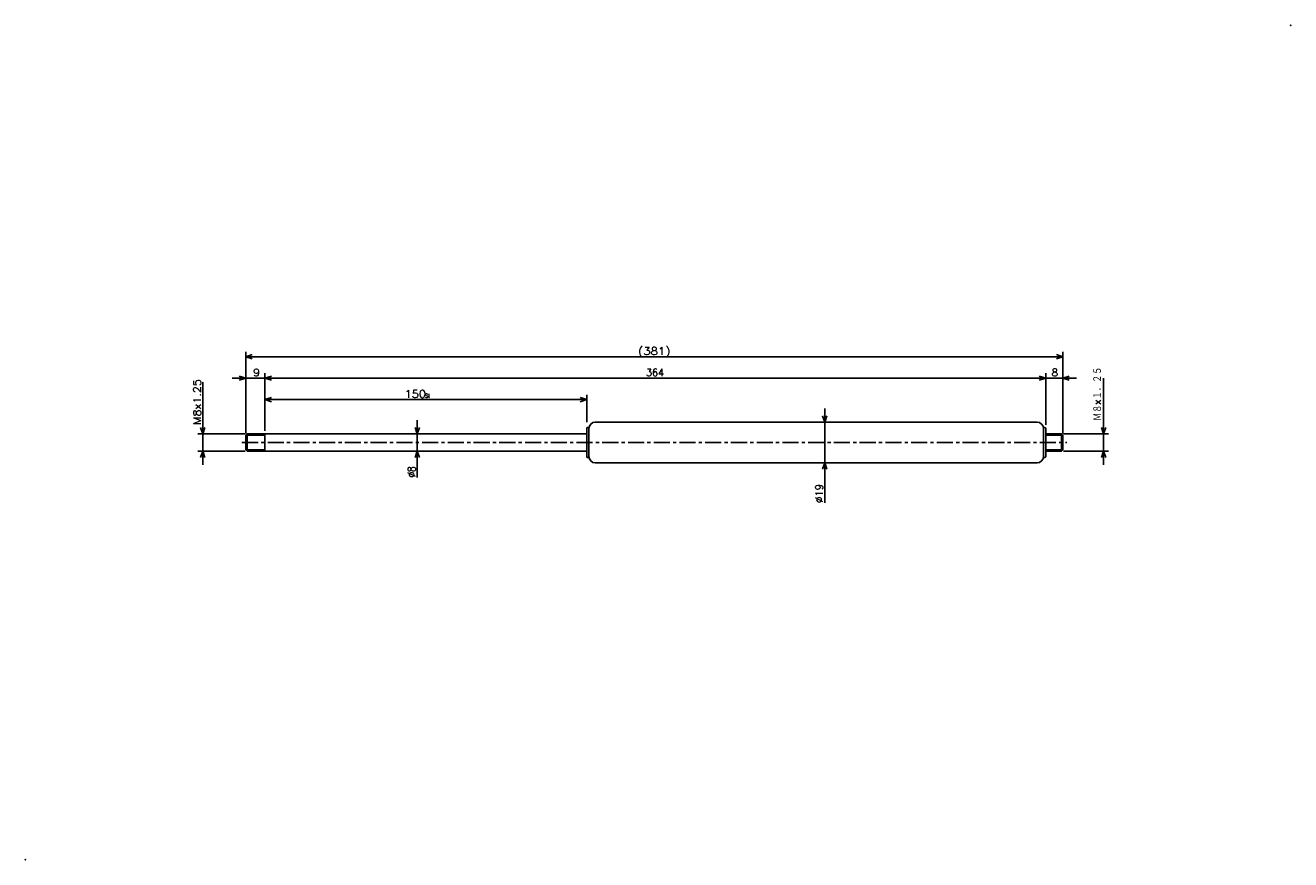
# Model space of a CAD drawing. Extents: x -513 to 77, y -54 to 334.
import ezdxf

# ---------------------------------------------------------------- set-up
doc = ezdxf.new("R2010")
doc.units = 0
doc.linetypes.add('CENTER', pattern=[12, 7.5, -1.5, 1.5, -1.5])
doc.layers.get('0').update_dxf_attribs({"linetype": 'CONTINUOUS'})
doc.styles.get("Standard").update_dxf_attribs({"font": 'txt', "bigfont": 'BIGFONT'})

msp = doc.modelspace()

# ---------------------------------------------------------------- linework, layer by layer
at = {"color": 7, "linetype": 'CONTINUOUS'}
for p, q in [((-410, 144.77866), (-410, 182.286)), ((-410, 180), (-407, 181)), ((-410, 180), (-29, 180)), ((-410, 180), (-407, 179)), ((-29, 180), (-32, 181)), ((-29, 180), (-32, 179)), ((-29, 144.69038), (-29, 182.286)), ((-410, 144.25), (-410, 172.286)), ((-401, 145.77168), (-401, 172.286)), ((-401, 145.5), (-401, 172.286)), ((-37, 148.2), (-37, 172.286)), ((-37, 148.2), (-37, 172.286)), ((-29, 144.25), (-29, 172.286)), ((-430, 144), (-430, 168.13377)), ((-410, 170), (-416.35, 170)), ((-410, 170), (-413, 171)), ((-410, 170), (-413, 169)), ((-410, 170), (-401, 170)), ((-401, 170), (-398, 171)), ((-401, 170), (-398, 171)), ((-401, 170), (-398, 169)), ((-401, 170), (-394.65, 170)), ((-401, 170), (-37, 170)), ((-401, 170), (-398, 169)), ((-37, 170), (-43.35, 170)), ((-37, 170), (-40, 171)), ((-37, 170), (-40, 171)), ((-37, 170), (-40, 169)), ((-37, 170), (-40, 169)), ((-37, 170), (-29, 170)), ((-29, 170), (-26, 171)), ((-29, 170), (-26, 169)), ((-29, 170), (-22.65, 170)), ((-10, 144), (-10, 169.94299)), ((-401, 145.57384), (-401, 162.286)), ((-401, 160), (-398, 161)), ((-401, 160), (-251, 160)), ((-401, 160), (-398, 159)), ((-251, 160), (-254, 161)), ((-251, 160), (-254, 159)), ((-251, 149.53067), (-251, 162.286)), ((-140, 149.5), (-140, 155.85)), ((-430, 144), (-430, 150.35)), ((-330, 144), (-330, 150.35)), ((-247, 149.5), (-41, 149.5)), ((-140, 149.5), (-141, 152.5)), ((-140, 149.5), (-139, 152.5)), ((-140, 149.5), (-140, 130.5)), ((-10, 144), (-10, 150.35)), ((-410.25, 144), (-432.28601, 144)), ((-430, 144), (-431, 147)), ((-430, 144), (-429, 147)), ((-430, 144), (-430, 136)), ((-410, 143.375), (-409.375, 144)), ((-410, 143.375), (-410, 140)), ((-410, 143.375), (-401, 143.375)), ((-409.375, 144), (-251, 144)), ((-409.375, 144), (-409.375, 136)), ((-401, 144), (-401, 140)), ((-330, 144), (-331, 147)), ((-330, 144), (-329, 147)), ((-330, 144), (-330, 136)), ((-251, 146.7), (-251, 140)), ((-250.7, 147), (-250.3, 147)), ((-250, 146.7), (-250, 140)), ((-38, 146.7), (-38, 140)), ((-37.700001, 147), (-37.299999, 147)), ((-37, 146.7), (-37, 140)), ((-37, 144), (-29.625, 144)), ((-37, 143.375), (-29, 143.375)), ((-29.000004, 143.375), (-29.625002, 144)), ((-29.625, 144), (-29.625, 136)), ((-29, 143.375), (-29, 140)), ((-28.75, 144), (-7.714, 144)), ((-10, 144), (-11, 147)), ((-10, 144), (-9, 147)), ((-10, 144), (-10, 136)), ((-410.25, 136), (-432.28601, 136)), ((-430, 136), (-431, 133)), ((-430, 136), (-429, 133)), ((-430, 136), (-430, 129.65)), ((-410, 136.625), (-410, 140)), ((-410, 136.625), (-401, 136.625)), ((-410, 136.625), (-409.375, 136)), ((-409.375, 136), (-251, 136)), ((-401, 136), (-401, 140)), ((-330, 136), (-331, 133)), ((-330, 136), (-330, 123.74652)), ((-330, 136), (-329, 133)), ((-330, 136), (-330, 129.65)), ((-251, 133.3), (-251, 140)), ((-250, 133.3), (-250, 140)), ((-38, 133.3), (-38, 140)), ((-37, 133.3), (-37, 140)), ((-37, 136.625), (-29, 136.625)), ((-37, 136), (-29.625, 136)), ((-29.000004, 136.625), (-29.625002, 136)), ((-29, 136.625), (-29, 140)), ((-28.75, 136), (-7.714, 136)), ((-10, 136), (-11, 133)), ((-10, 136), (-9, 133)), ((-10, 136), (-10, 129.65)), ((-250.7, 133), (-250.3, 133)), ((-247, 130.5), (-41, 130.5)), ((-140, 130.5), (-141, 127.5)), ((-140, 130.5), (-140, 111.80242)), ((-140, 130.5), (-139, 127.5)), ((-140, 130.5), (-140, 124.15)), ((-37.700001, 133), (-37.299999, 133))]:
    msp.add_line(p, q, dxfattribs=at)
at = {"color": 7, "linetype": 'CENTER'}
msp.add_line((-411.74228, 140), (-27.162306, 140), dxfattribs=at)
at = {"color": 7, "linetype": 'CONTINUOUS'}
for centre, radius, start, end in [((-247, 146.5), 3, 90, 180), ((-41, 146.5), 3, 0, 90), ((-250.7, 146.7), 0.3, 90, 180), ((-250.3, 146.7), 0.3, 0, 90), ((-37.700001, 146.7), 0.3, 90, 180), ((-37.299999, 146.7), 0.3, 0, 90), ((-250.7, 133.3), 0.3, 180, 270), ((-250.3, 133.3), 0.3, 270, 360), ((-247, 133.5), 3, 180, 270), ((-41, 133.5), 3, 270, 360), ((-37.700001, 133.3), 0.3, 180, 270), ((-37.299999, 133.3), 0.3, 270, 360)]:
    msp.add_arc(centre, radius, start, end, dxfattribs=at)
for p in [(77.243393, 334.5), (-512.75659, -54.5)]:
    msp.add_point(p, dxfattribs=at)

# ---------------------------------------------------------------- texts
for s, height, width, p in [('(381)', 3.5, 1.140958, (-227.043, 180.875)), ('364', 3.5, 0.930643, (-223.343, 170.875)), ('150', 3.5, 1.116771, (-335.943, 160.875)), ('St', 1.75, 0.940457, (-326.343, 160.875))]:
    msp.add_text(s, height=height, dxfattribs=dict(at, width=width)).set_placement(p)
for s, p in [('9', (-406.43566, 170.875)), ('8', (-34.268175, 170.875))]:
    msp.add_text(s, height=3.5, dxfattribs=at).set_placement(p)
for s, width, p in [('Ｍ８×１．２５', 0.773806, (-10.875, 150.057)), ('M8x1.25', 1.083328, (-430.875, 148.24778)), ('%%C8', 0.844216, (-330.875, 123.74652)), ('%%C19', 0.983506, (-140.875, 111.80242))]:
    msp.add_text(s, height=3.5, rotation=90.000003, dxfattribs=dict(at, width=width)).set_placement(p)

doc.saveas('drawing.dxf')
